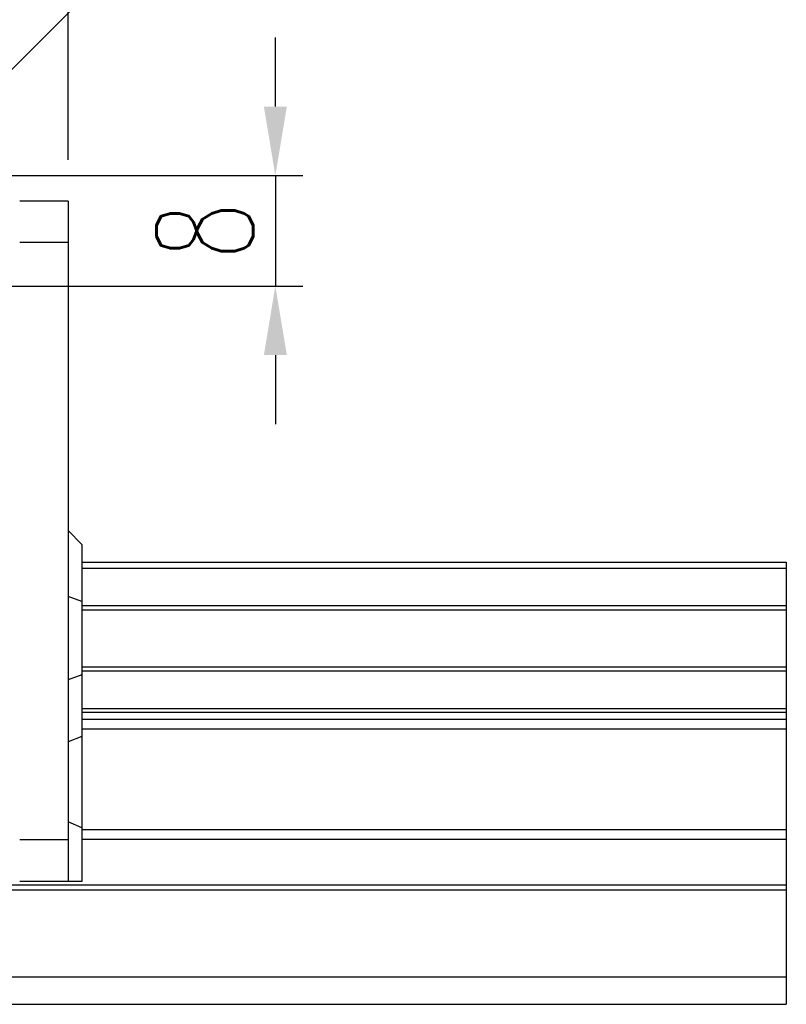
# Model space of a CAD drawing. Header units: millimetres. Extents: x 23 to 524, y 152 to 321.
# Tile 56 of 57: x 469 to 524, y 178 to 249. Entities that reach past the tile are written whole.
import ezdxf

# ---------------------------------------------------------------- set-up
doc = ezdxf.new("R2010")
doc.units = ezdxf.units.MM
doc.header["$LTSCALE"] = 0.15
doc.layers.get('0').update_dxf_attribs({"linetype": 'CONTINUOUS'})
doc.layers.get('Defpoints').update_dxf_attribs({"linetype": 'CONTINUOUS'})
doc.layers.add('2', color=7, linetype='CONTINUOUS', true_color=0xffffff)
doc.layers.add('DIM', color=4, linetype='CONTINUOUS')
doc.styles.add('DIM-7', font='SIMPLEX.shx', dxfattribs={"width": 0.7, "bigfont": 'chineset.shx'})
doc.dimstyles.new('CNS', dxfattribs={"dimscale": 2, "dimtxt": 3.5, "dimasz": 2.5, "dimexe": 1, "dimexo": 1.5, "dimgap": 0.09, "dimtad": 0, "dimdsep": 46, "dimtxsty": 'DIM-7', "dimcen": 0.09, "dimclrd": 4, "dimclre": 4, "dimclrt": 4, "dimadec": 0, "dimazin": 0, "dimtfac": 1, "dimtix": 1, "dimtmove": 2, "dimatfit": 3, "dimfxl": 1, "dimtvp": 0.971429, "dimtolj": 1, "dimarcsym": 0})
doc.dimstyles.new('CNSx1 (指線專用)', dxfattribs={"dimscale": 0.8, "dimtxt": 3.5, "dimasz": 2.5, "dimexe": 1, "dimexo": 1.5, "dimgap": 1, "dimtad": 1, "dimtih": 1, "dimtoh": 1, "dimdsep": 46, "dimtxsty": 'DIM-7', "dimcen": 0.09, "dimclrd": 256, "dimclre": 256, "dimclrt": 4, "dimadec": 0, "dimazin": 0, "dimtfac": 1, "dimtix": 1, "dimtmove": 1, "dimatfit": 3, "dimfxl": 1, "dimtvp": 0.971429, "dimtolj": 1, "dimarcsym": 0})

# ---------------------------------------------------------------- blocks, each defined once
blk = doc.blocks.new('*D35')
at = {"color": 7, "lineweight": -2, "transparency": 16777216}
for p, q in [((326.372, 238.684), (326.372, 297.039)), ((472.372, 238.684), (472.372, 297.039)), ((331.372, 295.039), (467.372, 295.039))]:
    blk.add_line(p, q, dxfattribs=at)
at = {"color": 7, "transparency": 16777216}
for points in [[(331.372, 295.872), (331.372, 294.206), (326.372, 295.039)], [(467.372, 295.872), (467.372, 294.206), (472.372, 295.039)]]:
    blk.add_solid(points, dxfattribs=at)
at = {"layer": 'Defpoints', "color": 0, "transparency": 16777216}
for p in [(472.372, 295.039), (326.372, 235.684), (472.372, 235.684)]:
    blk.add_point(p, dxfattribs=at)
at = {"color": 7, "transparency": 16777216, "insert": (399.372, 300.139), "char_height": 7, "attachment_point": 5, "style": 'DIM-7'}
blk.add_mtext('\\A1;146', dxfattribs=at)
blk = doc.blocks.new('*D66')
at = {"color": 7, "lineweight": -2, "transparency": 16777216}
for p, q in [((487.38, 242.534), (487.38, 247.534)), ((447.622, 237.534), (489.38, 237.534)), ((487.38, 237.534), (487.38, 229.534)), ((461.322, 229.534), (489.38, 229.534)), ((487.38, 224.534), (487.38, 219.534))]:
    blk.add_line(p, q, dxfattribs=at)
at = {"color": 7, "transparency": 16777216}
for points in [[(486.547, 242.534), (488.213, 242.534), (487.38, 237.534)], [(486.547, 224.534), (488.213, 224.534), (487.38, 229.534)]]:
    blk.add_solid(points, dxfattribs=at)
at = {"layer": 'Defpoints', "color": 0, "transparency": 16777216}
for p in [(444.622, 237.534), (458.322, 229.534), (487.38, 229.534)]:
    blk.add_point(p, dxfattribs=at)
at = {"color": 7, "transparency": 16777216, "insert": (482.28, 233.534), "char_height": 7, "attachment_point": 5, "rotation": 90, "style": 'DIM-7'}
blk.add_mtext('\\A1;8', dxfattribs=at)
blk = doc.blocks.new('*D67')
at = {"layer": 'Defpoints', "color": 0, "transparency": 16777216}
for p in [(454.46, 231.372), (450.783, 227.695)]:
    blk.add_point(p, dxfattribs=at)
at = {"layer": 'DIM', "color": 0, "lineweight": -2, "transparency": 16777216}
for p, q in [((478.054, 254.974), (457.995, 234.908)), ((505.488, 254.974), (478.054, 254.974)), ((450.783, 227.695), (454.46, 231.372)), ((447.248, 224.159), (443.713, 220.623))]:
    blk.add_line(p, q, dxfattribs=at)
at = {"layer": 'DIM', "color": 0, "transparency": 16777216}
for points in [[(457.405, 235.498), (458.584, 234.319), (454.46, 231.372)], [(446.659, 224.748), (447.838, 223.57), (450.783, 227.695)]]:
    blk.add_solid(points, dxfattribs=at)
at = {"layer": 'DIM', "color": 0, "transparency": 16777216, "insert": (492.771, 260.474), "char_height": 7, "attachment_point": 5, "style": 'DIM-7'}
blk.add_mtext('\\A1;4-∅5.2', dxfattribs=at)

msp = doc.modelspace()

# ---------------------------------------------------------------- linework, layer by layer
at = {"layer": '2', "color": 0, "linetype": 'Continuous'}
for p, q in [((472.372, 235.684), (468.872, 235.684)), ((472.372, 235.684), (472.372, 186.434)), ((472.372, 232.684), (468.872, 232.684)), ((472.372, 211.834), (473.372, 210.834)), ((473.372, 210.834), (473.372, 186.434)), ((473.372, 209.534), (524.372, 209.534)), ((473.372, 209.109), (524.372, 209.109)), ((524.372, 209.534), (524.372, 177.534)), ((473.372, 206.686), (472.372, 207.05)), ((473.372, 206.397), (524.372, 206.397)), ((473.372, 206.104), (524.372, 206.104)), ((473.372, 201.964), (524.372, 201.964)), ((473.372, 201.381), (472.372, 201.017)), ((473.372, 201.67), (524.372, 201.67)), ((473.372, 198.958), (524.372, 198.958)), ((473.372, 198.68), (524.372, 198.68)), ((473.372, 198.179), (524.372, 198.179)), ((473.372, 197.472), (524.372, 197.472)), ((473.372, 196.912), (472.372, 196.548)), ((473.372, 190.322), (472.372, 190.736)), ((473.372, 190.198), (524.372, 190.198)), ((472.372, 189.434), (468.872, 189.434)), ((473.372, 189.491), (524.372, 189.491)), ((278.114, 186.18), (524.372, 186.18)), ((472.372, 186.434), (468.872, 186.434)), ((473.372, 186.434), (472.372, 186.434)), ((278.335, 185.827), (524.372, 185.827)), ((279.975, 179.534), (524.372, 179.534)), ((224.372, 177.534), (524.372, 177.534))]:
    msp.add_line(p, q, dxfattribs=at)

# ---------------------------------------------------------------- dimensions: what is measured, and where the dimension line sits
at = {"color": 0}
dim = msp.add_linear_dim(base=(472.372, 295.039), p1=(326.372, 235.684), p2=(472.372, 235.684), dimstyle='CNS', override={"dimgap": 0.8, "dimtad": 1, "dimclrd": 7, "dimclre": 7, "dimclrt": 7, "dimtmove": 1}, dxfattribs=at)
dim.commit()
dim.dimension.update_dxf_attribs({"geometry": '*D35', "text_midpoint": (399.372, 300.139)})
dim = msp.add_linear_dim(base=(487.38, 229.534), p1=(444.622, 237.534), p2=(458.322, 229.534), angle=90, dimstyle='CNS', override={"dimgap": 0.8, "dimtad": 1, "dimclrd": 7, "dimclre": 7, "dimclrt": 7, "dimtmove": 1}, dxfattribs=at)
dim.commit()
dim.dimension.update_dxf_attribs({"geometry": '*D66', "text_midpoint": (482.28, 233.534)})
at = {"layer": 'DIM', "color": 0}
dim = msp.add_diameter_dim_2p(p1=(450.783, 227.695), p2=(454.46, 231.372), text='4-<>', dimstyle='CNSx1 (指線專用)', override={"dimscale": 2, "dimclrd": 0, "dimclre": 0, "dimclrt": 0}, dxfattribs=at)
dim.commit()
dim.dimension.update_dxf_attribs({"geometry": '*D67', "text_midpoint": (478.054, 254.974), "dimtype": 163})

doc.saveas('drawing.dxf')
